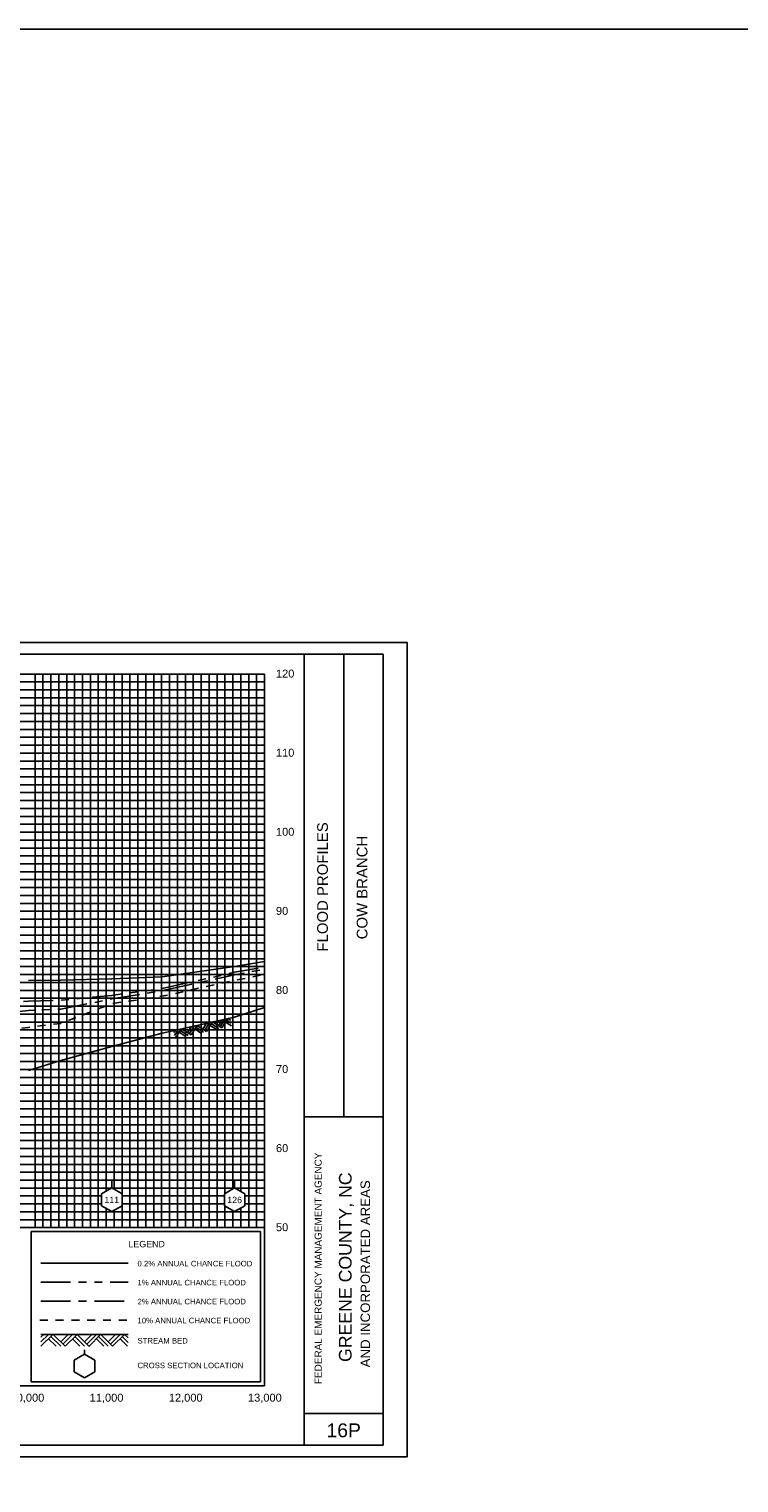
# Model space of a CAD drawing. Header units: inches. Extents: x 8.4 to 57.4, y 23.3 to 68.9.
# Tile 3 of 8: x 23.9 to 32.9, y 38.1 to 56.5. Entities that reach past the tile are written whole.
import ezdxf
from ezdxf.enums import TextEntityAlignment as Align

# ---------------------------------------------------------------- set-up
doc = ezdxf.new("R2010")
doc.units = ezdxf.units.IN
doc.header["$LTSCALE"] = 0.3
doc.header["$MEASUREMENT"] = 0
doc.set_wipeout_variables(frame=1)
for name, pattern in [('CENTER', [2, 1.25, -0.25, 0.25, -0.25]), ('DOT', [0.25, 0, -0.25]), ('HIDDEN', [0.375, 0.25, -0.125]), ('PHANTOM', [2.5, 1.25, -0.25, 0.25, -0.25, 0.25, -0.25])]:
    doc.linetypes.add(name, pattern=pattern)
doc.layers.get('0').update_dxf_attribs({"color": 3, "plot": 0})
for name, color, linetype in [('1', 5, 'Continuous'), ('2', 50, 'Continuous'), ('3', 9, 'DOT'), ('7', 7, 'Continuous'), ('ROCK', 7, 'Continuous'), ('STREAM', 5, 'Continuous'), ('STRUCTURE', 30, 'Continuous'), ('TEXT', 255, 'Continuous'), ('WS10', 4, 'HIDDEN'), ('WS100', 5, 'PHANTOM'), ('WS50', 1, 'CENTER'), ('WS500', 1, 'Continuous'), ('XSEC', 7, 'Continuous')]:
    doc.layers.add(name, color=color, linetype=linetype)
doc.styles.add('ARIAL', font='ARIAL.TTF')
doc.styles.add('xs', font='ARIAL.TTF')

# ---------------------------------------------------------------- blocks, each defined once
blk = doc.blocks.new('rock')
at = {"layer": 'STREAM'}
for p, q in [((0.171, 0.001), (0.147, -0.023)), ((0.209, 0.001), (0.147, -0.061)), ((0.247, 0.001), (0.147, -0.099)), ((0.251, 0.001), (0.351, -0.099)), ((0.375, 0.001), (0.313, -0.061)), ((0.413, 0.001), (0.332, -0.08)), ((0.451, 0.001), (0.351, -0.099)), ((0.451, 0.001), (0.551, -0.099)), ((0.575, 0.001), (0.513, -0.061)), ((0.613, 0.001), (0.532, -0.08)), ((0.651, 0.001), (0.551, -0.099)), ((0.651, 0.001), (0.751, -0.099)), ((0.776, 0.001), (0.713, -0.061)), ((0.813, 0.001), (0.732, -0.08)), ((0.851, 0.001), (0.751, -0.099)), ((0.851, 0.001), (0.88, -0.028)), ((0.211, -0.034), (0.275, -0.099)), ((0.23, -0.016), (0.313, -0.099)), ((0.413, -0.036), (0.475, -0.099)), ((0.432, -0.018), (0.513, -0.099)), ((0.613, -0.036), (0.676, -0.099)), ((0.632, -0.018), (0.713, -0.099)), ((0.813, -0.036), (0.876, -0.099)), ((0.832, -0.018), (0.88, -0.066))]:
    blk.add_line(p, q, dxfattribs=at)
blk = doc.blocks.new('wipeout')
blk.add_wipeout([(0, 0.15), (-0.129917, 0.075), (-0.129917, -0.075), (0, -0.15), (0.129917, -0.075), (0.129917, 0.075)])
blk = doc.blocks.new('xsec')
blk.add_line((0, 0.35), (0, 0.25))
blk.add_blockref('wipeout', (0, 0.1))
for p, q in [((-0.13, 0.175), (0, 0.25)), ((0.13, 0.175), (0, 0.25)), ((0, 0.25), (0, 0.25)), ((-0.13, 0.025), (-0.13, 0.175)), ((0, -0.05), (-0.13, 0.025)), ((0, -0.05), (0.13, 0.025)), ((0.13, 0.025), (0.13, 0.175))]:
    blk.add_line(p, q)

msp = doc.modelspace()

# ---------------------------------------------------------------- linework, layer by layer
at = {"layer": '1'}
for p, q in [((28.386, 48.627), (12.886, 48.627)), ((27.386, 38.627), (27.386, 48.627)), ((27.886, 42.777), (27.886, 48.627)), ((28.386, 38.627), (28.386, 48.627)), ((27.386, 42.777), (28.386, 42.777)), ((27.386, 39.027), (28.386, 39.027)), ((12.886, 38.627), (28.386, 38.627))]:
    msp.add_line(p, q, dxfattribs=at)
at = {"layer": '2', "color": 50}
for p, q in [((13.886, 48.377), (26.886, 48.377)), ((26.886, 39.377), (26.886, 48.377)), ((13.886, 46.377), (26.886, 46.377)), ((13.886, 45.377), (26.886, 45.377)), ((13.886, 44.377), (26.886, 44.377)), ((13.886, 43.377), (26.886, 43.377)), ((13.886, 42.377), (26.886, 42.377)), ((13.886, 41.377), (26.886, 41.377)), ((13.886, 39.377), (26.886, 39.377))]:
    msp.add_line(p, q, dxfattribs=at)
at = {"layer": '2', "color": 50, "linetype": 'Continuous'}
for p, q in [((24.886, 41.377), (24.886, 48.377)), ((25.886, 41.377), (25.886, 48.377)), ((13.886, 47.377), (26.886, 47.377))]:
    msp.add_line(p, q, dxfattribs=at)
at = {"layer": '3', "color": 8, "linetype": 'Continuous'}
for p, q in [((23.986, 41.377), (23.986, 48.377)), ((24.086, 41.377), (24.086, 48.377)), ((24.186, 41.377), (24.186, 48.377)), ((24.286, 41.377), (24.286, 48.377)), ((24.386, 41.377), (24.386, 48.377)), ((24.486, 41.377), (24.486, 48.377)), ((24.586, 41.377), (24.586, 48.377)), ((24.686, 41.377), (24.686, 48.377)), ((24.786, 41.377), (24.786, 48.377)), ((24.986, 41.377), (24.986, 48.377)), ((25.086, 41.377), (25.086, 48.377)), ((25.186, 41.377), (25.186, 48.377)), ((25.286, 41.377), (25.286, 48.377)), ((25.386, 41.377), (25.386, 48.377)), ((25.486, 41.377), (25.486, 48.377)), ((25.586, 41.377), (25.586, 48.377)), ((25.686, 41.377), (25.686, 48.377)), ((25.786, 41.377), (25.786, 48.377)), ((25.986, 41.377), (25.986, 48.377)), ((26.086, 41.377), (26.086, 48.377)), ((26.186, 41.377), (26.186, 48.377)), ((26.286, 41.377), (26.286, 48.377)), ((26.386, 41.377), (26.386, 48.377)), ((26.486, 41.377), (26.486, 48.377)), ((26.586, 41.377), (26.586, 48.377)), ((26.686, 41.377), (26.686, 48.377)), ((26.786, 41.377), (26.786, 48.377)), ((13.886, 48.277), (26.886, 48.277)), ((13.886, 48.177), (26.886, 48.177)), ((13.886, 48.077), (26.886, 48.077)), ((13.886, 47.977), (26.886, 47.977)), ((13.886, 47.877), (26.886, 47.877)), ((13.886, 47.777), (26.886, 47.777)), ((13.886, 47.677), (26.886, 47.677)), ((13.886, 47.577), (26.886, 47.577)), ((13.886, 47.477), (26.886, 47.477)), ((13.886, 47.277), (26.886, 47.277)), ((13.886, 47.177), (26.886, 47.177)), ((13.886, 47.077), (26.886, 47.077)), ((13.886, 46.977), (26.886, 46.977)), ((13.886, 46.877), (26.886, 46.877)), ((13.886, 46.777), (26.886, 46.777)), ((13.886, 46.677), (26.886, 46.677)), ((13.886, 46.577), (26.886, 46.577)), ((13.886, 46.477), (26.886, 46.477)), ((13.886, 46.277), (26.886, 46.277)), ((13.886, 46.177), (26.886, 46.177)), ((13.886, 46.077), (26.886, 46.077)), ((13.886, 45.977), (26.886, 45.977)), ((13.886, 45.877), (26.886, 45.877)), ((13.886, 45.777), (26.886, 45.777)), ((13.886, 45.677), (26.886, 45.677)), ((13.886, 45.577), (26.886, 45.577)), ((13.886, 45.477), (26.886, 45.477)), ((13.886, 45.277), (26.886, 45.277)), ((13.886, 45.177), (26.886, 45.177)), ((13.886, 45.077), (26.886, 45.077)), ((13.886, 44.977), (26.886, 44.977)), ((13.886, 44.877), (26.886, 44.877)), ((13.886, 44.777), (26.886, 44.777)), ((13.886, 44.677), (26.886, 44.677)), ((13.886, 44.577), (26.886, 44.577)), ((13.886, 44.477), (26.886, 44.477)), ((13.886, 44.277), (26.886, 44.277)), ((13.886, 44.177), (26.886, 44.177)), ((13.886, 44.077), (26.886, 44.077)), ((13.886, 43.977), (26.886, 43.977)), ((13.886, 43.877), (26.886, 43.877)), ((13.886, 43.777), (26.886, 43.777)), ((13.886, 43.677), (26.886, 43.677)), ((13.886, 43.577), (26.886, 43.577)), ((13.886, 43.477), (26.886, 43.477)), ((13.886, 43.277), (26.886, 43.277)), ((13.886, 43.177), (26.886, 43.177)), ((13.886, 43.077), (26.886, 43.077)), ((13.886, 42.977), (26.886, 42.977)), ((13.886, 42.877), (26.886, 42.877)), ((13.886, 42.777), (26.886, 42.777)), ((13.886, 42.677), (26.886, 42.677)), ((13.886, 42.577), (26.886, 42.577)), ((13.886, 42.477), (26.886, 42.477)), ((13.886, 42.277), (26.886, 42.277)), ((13.886, 42.177), (26.886, 42.177)), ((13.886, 42.077), (26.886, 42.077)), ((13.886, 41.977), (26.886, 41.977)), ((13.886, 41.877), (26.886, 41.877)), ((13.886, 41.777), (26.886, 41.777)), ((13.886, 41.677), (26.886, 41.677)), ((13.886, 41.577), (26.886, 41.577)), ((13.886, 41.477), (26.886, 41.477))]:
    msp.add_line(p, q, dxfattribs=at)
at = {"layer": '7'}
for p, q in [((24.611, 39.777), (24.481, 39.702)), ((24.611, 39.777), (24.611, 39.834)), ((24.741, 39.702), (24.611, 39.777)), ((24.481, 39.702), (24.481, 39.552)), ((24.481, 39.702), (24.481, 39.702)), ((24.481, 39.552), (24.611, 39.477)), ((24.611, 39.477), (24.741, 39.552)), ((24.741, 39.552), (24.741, 39.702))]:
    msp.add_line(p, q, dxfattribs=at)
at = {"layer": 'STREAM'}
for p, q in [((24.098, 40.027), (24.061, 39.99)), ((24.155, 40.027), (24.061, 39.933)), ((24.211, 40.027), (24.061, 39.877)), ((24.061, 40.027), (25.161, 40.027)), ((24.158, 39.973), (24.254, 39.877)), ((24.186, 40.001), (24.311, 39.877)), ((24.217, 40.027), (24.367, 39.877)), ((24.404, 40.027), (24.311, 39.933)), ((24.461, 40.027), (24.339, 39.905)), ((24.517, 40.027), (24.367, 39.877)), ((24.461, 39.97), (24.554, 39.877)), ((24.489, 39.999), (24.611, 39.877)), ((24.517, 40.027), (24.667, 39.877)), ((24.704, 40.027), (24.611, 39.933)), ((24.761, 40.027), (24.639, 39.905)), ((24.815, 40.024), (24.665, 39.874)), ((24.761, 39.97), (24.854, 39.877)), ((24.789, 39.999), (24.911, 39.877)), ((24.817, 40.027), (24.967, 39.877)), ((25.004, 40.027), (24.911, 39.933)), ((25.061, 40.027), (24.939, 39.905)), ((25.117, 40.027), (24.967, 39.877)), ((25.061, 39.97), (25.154, 39.877)), ((25.089, 39.999), (25.161, 39.926)), ((25.117, 40.027), (25.161, 39.983))]:
    msp.add_line(p, q, dxfattribs=at)
msp.add_lwpolyline([(23.902, 43.363), (24.311, 43.492), (24.956, 43.669), (25.593, 43.835), (26.508, 44.039), (26.886, 44.162)], dxfattribs=at)
at = {"layer": 'STRUCTURE'}
msp.add_lwpolyline([(8.381, 56.531), (57.377, 56.531), (57.377, 33.254), (8.381, 33.254)], close=True, dxfattribs=at)
at = {"layer": 'TEXT'}
for p, q in [((26.836, 41.327), (23.936, 41.327)), ((23.936, 41.327), (23.936, 39.427)), ((26.836, 39.427), (26.836, 41.327)), ((23.936, 39.427), (26.836, 39.427)), ((23.936, 39.427), (23.936, 39.427))]:
    msp.add_line(p, q, dxfattribs=at)
at = {"layer": 'WS10'}
msp.add_line((24.046, 40.207), (25.146, 40.207), dxfattribs=at)
at = {"layer": 'WS10', "flags": 128}
msp.add_lwpolyline([(13.886, 42.108), (15.472, 42.108), (15.651, 42.146), (15.651, 42.146), (16.193, 42.279), (16.193, 42.279), (16.282, 42.301), (16.282, 42.301), (16.445, 42.345), (16.445, 42.345), (16.475, 42.345), (16.475, 42.345), (16.555, 42.37), (16.555, 42.37), (16.576, 42.455), (16.576, 42.455), (16.731, 42.484), (16.731, 42.484), (17.365, 42.569), (17.365, 42.569), (18.12, 42.694), (18.12, 42.694), (18.757, 42.772), (18.757, 42.772), (19.25, 42.946), (19.25, 42.946), (19.918, 43.109), (19.918, 43.109), (20.303, 43.175), (20.303, 43.175), (20.633, 43.236), (20.633, 43.236), (21.178, 43.346), (21.178, 43.346), (21.81, 43.48), (21.81, 43.48), (22.027, 43.517), (22.027, 43.517), (22.516, 43.625), (22.516, 43.625), (22.898, 43.726), (22.898, 43.726), (23.422, 43.833), (23.422, 43.833), (23.628, 43.858), (23.628, 43.858), (23.639, 43.858), (23.639, 43.858), (23.694, 43.863), (23.694, 43.863), (23.708, 43.89), (23.708, 43.89), (23.902, 43.909), (23.902, 43.909), (24.311, 43.959), (24.311, 43.959), (24.956, 44.209), (24.956, 44.209), (25.593, 44.303), (25.593, 44.303), (26.508, 44.502), (26.508, 44.502), (26.886, 44.578)], dxfattribs=at)
at = {"layer": 'WS100'}
msp.add_line((24.061, 40.687), (25.161, 40.687), dxfattribs=at)
at = {"layer": 'WS100', "flags": 128}
msp.add_lwpolyline([(13.886, 42.339), (15.858, 42.339), (16.193, 42.428), (16.193, 42.428), (16.282, 42.45), (16.282, 42.45), (16.445, 42.513), (16.445, 42.513), (16.475, 42.513), (16.475, 42.513), (16.555, 42.584), (16.555, 42.584), (16.576, 42.814), (16.576, 42.814), (16.731, 42.845), (16.731, 42.845), (17.365, 42.867), (17.365, 42.867), (18.12, 42.904), (18.12, 42.904), (18.757, 42.953), (18.757, 42.953), (19.25, 43.062), (19.25, 43.062), (19.918, 43.236), (19.918, 43.236), (20.303, 43.3), (20.303, 43.3), (20.633, 43.359), (20.633, 43.359), (21.178, 43.495), (21.178, 43.495), (21.81, 43.606), (21.81, 43.606), (22.027, 43.637), (22.027, 43.637), (22.516, 43.751), (22.516, 43.751), (22.898, 43.853), (22.898, 43.853), (23.422, 43.966), (23.422, 43.966), (23.628, 44.016), (23.628, 44.016), (23.639, 44.016), (23.639, 44.016), (23.694, 44.221), (23.694, 44.221), (23.708, 44.221), (23.708, 44.221), (23.902, 44.242), (23.902, 44.242), (24.311, 44.251), (24.311, 44.251), (24.956, 44.314), (24.956, 44.314), (25.593, 44.4), (25.593, 44.4), (26.508, 44.605), (26.508, 44.605), (26.886, 44.67)], dxfattribs=at)
at = {"layer": 'WS50'}
msp.add_line((24.061, 40.447), (25.161, 40.447), dxfattribs=at)
at = {"layer": 'WS50', "flags": 128}
msp.add_lwpolyline([(13.886, 42.269), (15.732, 42.269), (16.193, 42.389), (16.193, 42.389), (16.282, 42.411), (16.282, 42.411), (16.445, 42.467), (16.445, 42.467), (16.475, 42.467), (16.475, 42.467), (16.555, 42.517), (16.555, 42.517), (16.576, 42.687), (16.576, 42.687), (16.731, 42.718), (16.731, 42.718), (17.365, 42.752), (17.365, 42.752), (18.12, 42.817), (18.12, 42.817), (18.757, 42.884), (18.757, 42.884), (19.25, 43.03), (19.25, 43.03), (19.918, 43.198), (19.918, 43.198), (20.303, 43.262), (20.303, 43.262), (20.633, 43.325), (20.633, 43.325), (21.178, 43.455), (21.178, 43.455), (21.81, 43.568), (21.81, 43.568), (22.027, 43.601), (22.027, 43.601), (22.516, 43.719), (22.516, 43.719), (22.898, 43.821), (22.898, 43.821), (23.422, 43.931), (23.422, 43.931), (23.628, 43.974), (23.628, 43.974), (23.639, 43.974), (23.639, 43.974), (23.694, 44.102), (23.694, 44.102), (23.708, 44.102), (23.708, 44.102), (23.902, 44.123), (23.902, 44.123), (24.311, 44.14), (24.311, 44.14), (24.956, 44.268), (24.956, 44.268), (25.593, 44.373), (25.593, 44.373), (26.508, 44.575), (26.508, 44.575), (26.886, 44.642)], dxfattribs=at)
at = {"layer": 'WS500'}
msp.add_line((24.061, 40.927), (25.161, 40.927), dxfattribs=at)
msp.add_lwpolyline([(23.902, 44.503), (24.311, 44.506), (24.311, 44.506), (24.956, 44.523), (24.956, 44.523), (25.593, 44.549), (25.593, 44.549), (26.508, 44.68), (26.508, 44.68), (26.886, 44.743)], dxfattribs=at)

# ---------------------------------------------------------------- block references
at = {"layer": 'ROCK', "color": 1, "rotation": 12.57047999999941}
msp.add_blockref('rock', (25.593, 43.835), dxfattribs=at)

# ---------------------------------------------------------------- texts
at = {"layer": 'TEXT', "style": 'ARIAL'}
for s, height, p in [(' 120', 0.1, (26.991, 48.332)), (' 110', 0.1, (26.991, 47.332)), (' 100', 0.1, (26.991, 46.332)), (' 90', 0.1, (26.991, 45.332)), (' 80', 0.1, (26.991, 44.332)), (' 70', 0.1, (26.991, 43.332)), (' 60', 0.1, (26.991, 42.332)), (' 50', 0.1, (26.991, 41.332)), ('LEGEND', 0.08, (25.167, 41.129)), ('0.2% ANNUAL CHANCE FLOOD', 0.07, (25.281, 40.887)), ('1% ANNUAL CHANCE FLOOD', 0.07, (25.281, 40.647)), ('2% ANNUAL CHANCE FLOOD', 0.07, (25.281, 40.407)), ('10% ANNUAL CHANCE FLOOD', 0.07, (25.281, 40.167)), ('STREAM BED', 0.07, (25.281, 39.912)), ('CROSS SECTION LOCATION', 0.07, (25.281, 39.6))]:
    msp.add_text(s, height=height, dxfattribs=at).set_placement(p)
for s, height, p in [('FLOOD PROFILES', 0.135, (27.686, 44.868)), ('FEDERAL EMERGENCY MANAGEMENT AGENCY', 0.09, (27.608, 39.399))]:
    msp.add_text(s, height=height, rotation=90, dxfattribs=at).set_placement(p)
for s, height, p in [('COW BRANCH', 0.135, (28.186, 45.677)), ('GREENE COUNTY, NC', 0.16, (27.986, 40.877)), ('AND INCORPORATED AREAS', 0.12, (28.219, 40.793))]:
    msp.add_text(s, height=height, rotation=90, dxfattribs=at).set_placement(p, align=Align.CENTER)
for s, height, p in [('10,000', 0.1, (23.89, 39.177)), ('11,000', 0.1, (24.89, 39.177)), ('12,000', 0.1, (25.89, 39.177)), ('13,000', 0.1, (26.89, 39.177)), ('16P', 0.175, (27.886, 38.727))]:
    msp.add_text(s, height=height, dxfattribs=at).set_placement(p, align=Align.CENTER)

# ---------------------------------------------------------------- next in the draw order: block references
at = {"layer": 'XSEC', "color": 3}
for p in [(24.956, 41.629), (26.508, 41.629)]:
    msp.add_blockref('xsec', p, dxfattribs=at)

# ---------------------------------------------------------------- next in the draw order: linework, layer by layer
at = {"color": 252}
msp.add_lwpolyline([(12.586, 48.777), (28.686, 48.777), (28.686, 38.477), (12.586, 38.477)], close=True, dxfattribs=at)

# ---------------------------------------------------------------- next in the draw order: texts
at = {"layer": 'TEXT', "style": 'xs'}
for s, p in [('111', (24.956, 41.727, 1)), ('126', (26.508, 41.727, 1))]:
    msp.add_text(s, height=0.08, dxfattribs=at).set_placement(p, align=Align.MIDDLE_CENTER)

doc.saveas('drawing.dxf')
